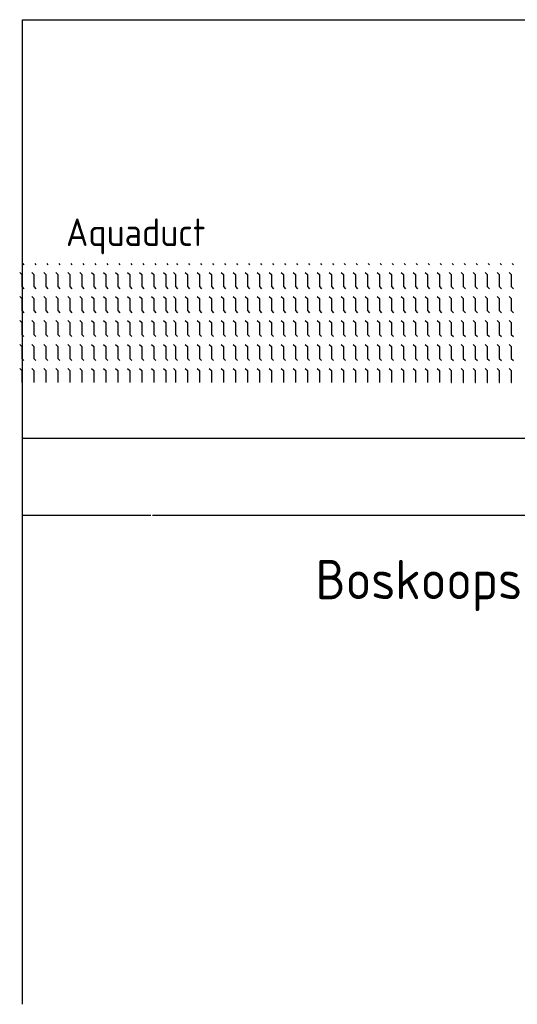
# Model space of a CAD drawing. Header units: metres. Extents: x 3368 to 18268, y -7519 to 4748.
# Tile 20 of 27: x 11591 to 11792, y -251 to 147. Entities that reach past the tile are written whole.
import ezdxf

# ---------------------------------------------------------------- set-up
doc = ezdxf.new("R2010")
doc.units = ezdxf.units.M
doc.layers.add('VBL-XX-ONDERGROND', color=7, linetype='Continuous')
doc.styles.add('ISO', font='ISO.SHX')

# ---------------------------------------------------------------- blocks, each defined once
blk = doc.blocks.new('*X39')
at = {"color": 0}
for p, q in [((-832.2, 5263.8), (-824.7, 5271.3)), ((-775.5, 5244.3), (-762, 5257.8)), ((-762, 5257.8), (-685.8, 5257.8)), ((-685.8, 5257.8), (-672.3, 5271.3)), ((-623.1, 5244.3), (-609.6, 5257.8)), ((-609.6, 5257.8), (-533.4, 5257.8)), ((-533.4, 5257.8), (-519.9, 5271.3)), ((-470.7, 5244.3), (-457.2, 5257.8)), ((-457.2, 5257.8), (-381, 5257.8)), ((-381, 5257.8), (-367.5, 5271.3)), ((-318.3, 5244.3), (-304.8, 5257.8)), ((-304.8, 5257.8), (-228.6, 5257.8)), ((-228.6, 5257.8), (-215.1, 5271.3)), ((-165.9, 5244.3), (-152.4, 5257.8)), ((-152.4, 5257.8), (-76.2, 5257.8)), ((-76.2, 5257.8), (-76, 5258)), ((-832.2, 5187.6), (-824.7, 5195.1)), ((-685.8, 5181.6), (-672.3, 5195.1)), ((-533.4, 5181.6), (-519.9, 5195.1)), ((-381, 5181.6), (-367.5, 5195.1)), ((-228.6, 5181.6), (-215.1, 5195.1)), ((-775.5, 5168.1), (-762, 5181.6)), ((-762, 5181.6), (-685.8, 5181.6)), ((-623.1, 5168.1), (-609.6, 5181.6)), ((-609.6, 5181.6), (-533.4, 5181.6)), ((-470.7, 5168.1), (-457.2, 5181.6)), ((-457.2, 5181.6), (-381, 5181.6)), ((-318.3, 5168.1), (-304.8, 5181.6)), ((-304.8, 5181.6), (-228.6, 5181.6)), ((-165.9, 5168.1), (-152.4, 5181.6)), ((-152.4, 5181.6), (-76.2, 5181.6)), ((-76.2, 5181.6), (-76, 5181.8)), ((-832.2, 5111.4), (-824.7, 5118.9)), ((-775.5, 5091.9), (-762, 5105.4)), ((-762, 5105.4), (-685.8, 5105.4)), ((-685.8, 5105.4), (-672.3, 5118.9)), ((-623.1, 5091.9), (-609.6, 5105.4)), ((-609.6, 5105.4), (-533.4, 5105.4)), ((-533.4, 5105.4), (-519.9, 5118.9)), ((-470.7, 5091.9), (-457.2, 5105.4)), ((-457.2, 5105.4), (-381, 5105.4)), ((-381, 5105.4), (-367.5, 5118.9)), ((-318.3, 5091.9), (-304.8, 5105.4)), ((-304.8, 5105.4), (-228.6, 5105.4)), ((-228.6, 5105.4), (-215.1, 5118.9)), ((-165.9, 5091.9), (-152.4, 5105.4)), ((-152.4, 5105.4), (-76.2, 5105.4)), ((-76.2, 5105.4), (-76, 5105.6)), ((-832.2, 5035.2), (-824.7, 5042.7)), ((-775.5, 5015.7), (-762, 5029.2)), ((-762, 5029.2), (-685.8, 5029.2)), ((-685.8, 5029.2), (-672.3, 5042.7)), ((-623.1, 5015.7), (-609.6, 5029.2)), ((-609.6, 5029.2), (-533.4, 5029.2)), ((-533.4, 5029.2), (-519.9, 5042.7)), ((-470.7, 5015.7), (-457.2, 5029.2)), ((-457.2, 5029.2), (-381, 5029.2)), ((-381, 5029.2), (-367.5, 5042.7)), ((-318.3, 5015.7), (-304.8, 5029.2)), ((-304.8, 5029.2), (-228.6, 5029.2)), ((-228.6, 5029.2), (-215.1, 5042.7)), ((-165.9, 5015.7), (-152.4, 5029.2)), ((-152.4, 5029.2), (-76.2, 5029.2)), ((-76.2, 5029.2), (-76, 5029.4)), ((-832.2, 4959), (-824.7, 4966.5)), ((-775.5, 4939.5), (-762, 4953)), ((-762, 4953), (-685.8, 4953)), ((-685.8, 4953), (-672.3, 4966.5)), ((-623.1, 4939.5), (-609.6, 4953)), ((-609.6, 4953), (-533.4, 4953)), ((-533.4, 4953), (-519.9, 4966.5)), ((-470.7, 4939.5), (-457.2, 4953)), ((-457.2, 4953), (-381, 4953)), ((-381, 4953), (-367.5, 4966.5)), ((-318.3, 4939.5), (-304.8, 4953)), ((-304.8, 4953), (-228.6, 4953)), ((-228.6, 4953), (-215.1, 4966.5)), ((-165.9, 4939.5), (-152.4, 4953)), ((-152.4, 4953), (-76.2, 4953)), ((-76.2, 4953), (-76, 4953.2)), ((-832.2, 4882.8), (-824.7, 4890.3)), ((-685.8, 4876.8), (-672.3, 4890.3)), ((-533.4, 4876.8), (-519.9, 4890.3)), ((-381, 4876.8), (-367.5, 4890.3)), ((-228.6, 4876.8), (-215.1, 4890.3)), ((-775.5, 4863.3), (-762, 4876.8)), ((-762, 4876.8), (-685.8, 4876.8)), ((-623.1, 4863.3), (-609.6, 4876.8)), ((-609.6, 4876.8), (-533.4, 4876.8)), ((-470.7, 4863.3), (-457.2, 4876.8)), ((-457.2, 4876.8), (-381, 4876.8)), ((-318.3, 4863.3), (-304.8, 4876.8)), ((-304.8, 4876.8), (-228.6, 4876.8)), ((-165.9, 4863.3), (-152.4, 4876.8)), ((-152.4, 4876.8), (-76.2, 4876.8)), ((-76.2, 4876.8), (-76, 4877)), ((-832.2, 4806.6), (-824.7, 4814.1)), ((-775.5, 4787.1), (-762, 4800.6)), ((-762, 4800.6), (-685.8, 4800.6)), ((-685.8, 4800.6), (-672.3, 4814.1)), ((-623.1, 4787.1), (-609.6, 4800.6)), ((-609.6, 4800.6), (-533.4, 4800.6)), ((-533.4, 4800.6), (-519.9, 4814.1)), ((-470.7, 4787.1), (-457.2, 4800.6)), ((-457.2, 4800.6), (-381, 4800.6)), ((-381, 4800.6), (-367.5, 4814.1)), ((-318.3, 4787.1), (-304.8, 4800.6)), ((-304.8, 4800.6), (-228.6, 4800.6)), ((-228.6, 4800.6), (-215.1, 4814.1)), ((-165.9, 4787.1), (-152.4, 4800.6)), ((-152.4, 4800.6), (-76.2, 4800.6)), ((-76.2, 4800.6), (-76, 4800.8)), ((-832.2, 4730.4), (-824.7, 4737.9)), ((-775.5, 4710.9), (-762, 4724.4)), ((-762, 4724.4), (-685.8, 4724.4)), ((-685.8, 4724.4), (-672.3, 4737.9)), ((-623.1, 4710.9), (-609.6, 4724.4)), ((-609.6, 4724.4), (-533.4, 4724.4)), ((-533.4, 4724.4), (-519.9, 4737.9)), ((-470.7, 4710.9), (-457.2, 4724.4)), ((-457.2, 4724.4), (-381, 4724.4)), ((-381, 4724.4), (-367.5, 4737.9)), ((-318.3, 4710.9), (-304.8, 4724.4)), ((-304.8, 4724.4), (-228.6, 4724.4)), ((-228.6, 4724.4), (-215.1, 4737.9)), ((-165.9, 4710.9), (-152.4, 4724.4)), ((-152.4, 4724.4), (-76.2, 4724.4)), ((-76.2, 4724.4), (-76, 4724.6)), ((-832.2, 4654.2), (-824.7, 4661.7)), ((-775.5, 4634.7), (-762, 4648.2)), ((-762, 4648.2), (-685.8, 4648.2)), ((-685.8, 4648.2), (-672.3, 4661.7)), ((-623.1, 4634.7), (-609.6, 4648.2)), ((-609.6, 4648.2), (-533.4, 4648.2)), ((-533.4, 4648.2), (-519.9, 4661.7)), ((-470.7, 4634.7), (-457.2, 4648.2)), ((-457.2, 4648.2), (-381, 4648.2)), ((-381, 4648.2), (-367.5, 4661.7)), ((-318.3, 4634.7), (-304.8, 4648.2)), ((-304.8, 4648.2), (-228.6, 4648.2)), ((-228.6, 4648.2), (-215.1, 4661.7)), ((-165.9, 4634.7), (-152.4, 4648.2)), ((-152.4, 4648.2), (-76.2, 4648.2)), ((-76.2, 4648.2), (-76, 4648.4)), ((-832.2, 4578), (-824.7, 4585.5)), ((-775.5, 4558.5), (-762, 4572)), ((-762, 4572), (-685.8, 4572)), ((-685.8, 4572), (-672.3, 4585.5)), ((-623.1, 4558.5), (-609.6, 4572)), ((-609.6, 4572), (-533.4, 4572)), ((-533.4, 4572), (-519.9, 4585.5)), ((-470.7, 4558.5), (-457.2, 4572)), ((-457.2, 4572), (-381, 4572)), ((-381, 4572), (-367.5, 4585.5)), ((-318.3, 4558.5), (-304.8, 4572)), ((-304.8, 4572), (-228.6, 4572)), ((-228.6, 4572), (-215.1, 4585.5)), ((-165.9, 4558.5), (-152.4, 4572)), ((-152.4, 4572), (-76.2, 4572)), ((-76.2, 4572), (-76, 4572.2)), ((-832.2, 4501.8), (-824.7, 4509.3)), ((-685.8, 4495.8), (-672.3, 4509.3)), ((-533.4, 4495.8), (-519.9, 4509.3)), ((-381, 4495.8), (-367.5, 4509.3)), ((-228.6, 4495.8), (-215.1, 4509.3)), ((-775.5, 4482.3), (-762, 4495.8)), ((-762, 4495.8), (-685.8, 4495.8)), ((-623.1, 4482.3), (-609.6, 4495.8)), ((-609.6, 4495.8), (-533.4, 4495.8)), ((-470.7, 4482.3), (-457.2, 4495.8)), ((-457.2, 4495.8), (-381, 4495.8)), ((-318.3, 4482.3), (-304.8, 4495.8)), ((-304.8, 4495.8), (-228.6, 4495.8)), ((-165.9, 4482.3), (-152.4, 4495.8)), ((-152.4, 4495.8), (-76.2, 4495.8)), ((-76.2, 4495.8), (-76, 4496)), ((-832.2, 4425.6), (-824.7, 4433.1)), ((-775.5, 4406.1), (-762, 4419.6)), ((-762, 4419.6), (-685.8, 4419.6)), ((-685.8, 4419.6), (-672.3, 4433.1)), ((-623.1, 4406.1), (-609.6, 4419.6)), ((-609.6, 4419.6), (-533.4, 4419.6)), ((-533.4, 4419.6), (-519.9, 4433.1)), ((-470.7, 4406.1), (-457.2, 4419.6)), ((-457.2, 4419.6), (-381, 4419.6)), ((-381, 4419.6), (-367.5, 4433.1)), ((-318.3, 4406.1), (-304.8, 4419.6)), ((-304.8, 4419.6), (-228.6, 4419.6)), ((-228.6, 4419.6), (-215.1, 4433.1)), ((-165.9, 4406.1), (-152.4, 4419.6)), ((-152.4, 4419.6), (-76.2, 4419.6)), ((-76.2, 4419.6), (-76, 4419.8)), ((-832.2, 4349.4), (-824.7, 4356.9)), ((-775.5, 4329.9), (-762, 4343.4)), ((-762, 4343.4), (-685.8, 4343.4)), ((-685.8, 4343.4), (-672.3, 4356.9)), ((-623.1, 4329.9), (-609.6, 4343.4)), ((-609.6, 4343.4), (-533.4, 4343.4)), ((-533.4, 4343.4), (-519.9, 4356.9)), ((-470.7, 4329.9), (-457.2, 4343.4)), ((-457.2, 4343.4), (-381, 4343.4)), ((-381, 4343.4), (-367.5, 4356.9)), ((-318.3, 4329.9), (-304.8, 4343.4)), ((-304.8, 4343.4), (-228.6, 4343.4)), ((-228.6, 4343.4), (-215.1, 4356.9)), ((-165.9, 4329.9), (-152.4, 4343.4)), ((-152.4, 4343.4), (-76.2, 4343.4)), ((-76.2, 4343.4), (-76, 4343.6)), ((-832.2, -451.2), (-824.7, -443.7)), ((-775.5, -470.7), (-762, -457.2)), ((-762, -457.2), (-685.8, -457.2)), ((-685.8, -457.2), (-672.3, -443.7)), ((-623.1, -470.7), (-609.6, -457.2)), ((-609.6, -457.2), (-533.4, -457.2)), ((-533.4, -457.2), (-519.9, -443.7)), ((-470.7, -470.7), (-457.2, -457.2)), ((-457.2, -457.2), (-381, -457.2)), ((-381, -457.2), (-367.5, -443.7)), ((-318.3, -470.7), (-304.8, -457.2)), ((-304.8, -457.2), (-228.6, -457.2)), ((-228.6, -457.2), (-215.1, -443.7)), ((-165.9, -470.7), (-152.4, -457.2)), ((-152.4, -457.2), (-76.2, -457.2)), ((-76.2, -457.2), (-76, -457)), ((-832.2, -527.4), (-824.7, -519.9)), ((-775.5, -546.9), (-762, -533.4)), ((-762, -533.4), (-685.8, -533.4)), ((-685.8, -533.4), (-672.3, -519.9)), ((-623.1, -546.9), (-609.6, -533.4)), ((-609.6, -533.4), (-533.4, -533.4)), ((-533.4, -533.4), (-519.9, -519.9)), ((-470.7, -546.9), (-457.2, -533.4)), ((-457.2, -533.4), (-381, -533.4)), ((-381, -533.4), (-367.5, -519.9)), ((-318.3, -546.9), (-304.8, -533.4)), ((-304.8, -533.4), (-228.6, -533.4)), ((-228.6, -533.4), (-215.1, -519.9)), ((-165.9, -546.9), (-152.4, -533.4)), ((-152.4, -533.4), (-76.2, -533.4)), ((-76.2, -533.4), (-76, -533.2)), ((-832.2, -603.6), (-824.7, -596.1)), ((-775.5, -623.1), (-762, -609.6)), ((-762, -609.6), (-685.8, -609.6)), ((-685.8, -609.6), (-672.3, -596.1)), ((-623.1, -623.1), (-609.6, -609.6)), ((-609.6, -609.6), (-533.4, -609.6)), ((-533.4, -609.6), (-519.9, -596.1)), ((-470.7, -623.1), (-457.2, -609.6)), ((-457.2, -609.6), (-381, -609.6)), ((-381, -609.6), (-367.5, -596.1)), ((-318.3, -623.1), (-304.8, -609.6)), ((-304.8, -609.6), (-228.6, -609.6)), ((-228.6, -609.6), (-215.1, -596.1)), ((-165.9, -623.1), (-152.4, -609.6)), ((-152.4, -609.6), (-76.2, -609.6)), ((-76.2, -609.6), (-76, -609.4)), ((-832.2, -679.8), (-824.7, -672.3)), ((-775.5, -699.3), (-762, -685.8)), ((-762, -685.8), (-685.8, -685.8)), ((-685.8, -685.8), (-672.3, -672.3)), ((-623.1, -699.3), (-609.6, -685.8)), ((-609.6, -685.8), (-533.4, -685.8)), ((-533.4, -685.8), (-519.9, -672.3)), ((-470.7, -699.3), (-457.2, -685.8)), ((-457.2, -685.8), (-381, -685.8)), ((-381, -685.8), (-367.5, -672.3)), ((-318.3, -699.3), (-304.8, -685.8)), ((-304.8, -685.8), (-228.6, -685.8)), ((-228.6, -685.8), (-215.1, -672.3)), ((-165.9, -699.3), (-152.4, -685.8)), ((-152.4, -685.8), (-76.2, -685.8)), ((-76.2, -685.8), (-76, -685.6)), ((-832.2, -756), (-824.7, -748.5)), ((-685.8, -762), (-672.3, -748.5)), ((-533.4, -762), (-519.9, -748.5)), ((-381, -762), (-367.5, -748.5)), ((-228.6, -762), (-215.1, -748.5)), ((-775.5, -775.5), (-762, -762)), ((-762, -762), (-685.8, -762)), ((-623.1, -775.5), (-609.6, -762)), ((-609.6, -762), (-533.4, -762)), ((-470.7, -775.5), (-457.2, -762)), ((-457.2, -762), (-381, -762)), ((-318.3, -775.5), (-304.8, -762)), ((-304.8, -762), (-228.6, -762)), ((-165.9, -775.5), (-152.4, -762)), ((-152.4, -762), (-76.2, -762)), ((-76.2, -762), (-76, -761.8)), ((-832.2, -832.2), (-824.7, -824.7)), ((-775.5, -851.7), (-762, -838.2)), ((-762, -838.2), (-685.8, -838.2)), ((-685.8, -838.2), (-672.3, -824.7)), ((-623.1, -851.7), (-609.6, -838.2)), ((-609.6, -838.2), (-533.4, -838.2)), ((-533.4, -838.2), (-519.9, -824.7)), ((-470.7, -851.7), (-457.2, -838.2)), ((-457.2, -838.2), (-381, -838.2)), ((-381, -838.2), (-367.5, -824.7)), ((-318.3, -851.7), (-304.8, -838.2)), ((-304.8, -838.2), (-228.6, -838.2)), ((-228.6, -838.2), (-215.1, -824.7)), ((-165.9, -851.7), (-152.4, -838.2)), ((-152.4, -838.2), (-76.2, -838.2)), ((-76.2, -838.2), (-76, -838)), ((-832.2, -908.4), (-824.7, -900.9)), ((-775.5, -927.9), (-762, -914.4)), ((-762, -914.4), (-685.8, -914.4)), ((-685.8, -914.4), (-672.3, -900.9)), ((-623.1, -927.9), (-609.6, -914.4)), ((-609.6, -914.4), (-533.4, -914.4)), ((-533.4, -914.4), (-519.9, -900.9)), ((-470.7, -927.9), (-457.2, -914.4)), ((-457.2, -914.4), (-381, -914.4)), ((-381, -914.4), (-367.5, -900.9)), ((-318.3, -927.9), (-304.8, -914.4)), ((-304.8, -914.4), (-228.6, -914.4)), ((-228.6, -914.4), (-215.1, -900.9)), ((-165.9, -927.9), (-152.4, -914.4)), ((-152.4, -914.4), (-76.2, -914.4)), ((-76.2, -914.4), (-76, -914.2)), ((-832.2, -984.6), (-824.7, -977.1)), ((-775.5, -1004.1), (-762, -990.6)), ((-762, -990.6), (-685.8, -990.6)), ((-685.8, -990.6), (-672.3, -977.1)), ((-623.1, -1004.1), (-609.6, -990.6)), ((-609.6, -990.6), (-533.4, -990.6)), ((-533.4, -990.6), (-519.9, -977.1)), ((-470.7, -1004.1), (-457.2, -990.6)), ((-457.2, -990.6), (-381, -990.6)), ((-381, -990.6), (-367.5, -977.1)), ((-318.3, -1004.1), (-304.8, -990.6)), ((-304.8, -990.6), (-228.6, -990.6)), ((-228.6, -990.6), (-215.1, -977.1)), ((-165.9, -1004.1), (-152.4, -990.6)), ((-152.4, -990.6), (-76.2, -990.6)), ((-76.2, -990.6), (-76, -990.4)), ((-832.2, -1060.8), (-824.7, -1053.3)), ((-685.8, -1066.8), (-672.3, -1053.3)), ((-533.4, -1066.8), (-519.9, -1053.3)), ((-381, -1066.8), (-367.5, -1053.3)), ((-228.6, -1066.8), (-215.1, -1053.3)), ((-775.5, -1080.3), (-762, -1066.8)), ((-762, -1066.8), (-685.8, -1066.8)), ((-623.1, -1080.3), (-609.6, -1066.8)), ((-609.6, -1066.8), (-533.4, -1066.8)), ((-470.7, -1080.3), (-457.2, -1066.8)), ((-457.2, -1066.8), (-381, -1066.8)), ((-318.3, -1080.3), (-304.8, -1066.8)), ((-304.8, -1066.8), (-228.6, -1066.8)), ((-165.9, -1080.3), (-152.4, -1066.8)), ((-152.4, -1066.8), (-76.2, -1066.8)), ((-76.2, -1066.8), (-76, -1066.6)), ((-832.2, -1137), (-824.7, -1129.5)), ((-775.5, -1156.5), (-762, -1143)), ((-762, -1143), (-685.8, -1143)), ((-685.8, -1143), (-672.3, -1129.5)), ((-623.1, -1156.5), (-609.6, -1143)), ((-609.6, -1143), (-533.4, -1143)), ((-533.4, -1143), (-519.9, -1129.5)), ((-470.7, -1156.5), (-457.2, -1143)), ((-457.2, -1143), (-381, -1143)), ((-381, -1143), (-367.5, -1129.5)), ((-318.3, -1156.5), (-304.8, -1143)), ((-304.8, -1143), (-228.6, -1143)), ((-228.6, -1143), (-215.1, -1129.5)), ((-165.9, -1156.5), (-152.4, -1143)), ((-152.4, -1143), (-76.2, -1143)), ((-76.2, -1143), (-76, -1142.8)), ((-832.2, -1213.2), (-824.7, -1205.7)), ((-775.5, -1232.7), (-762, -1219.2)), ((-762, -1219.2), (-685.8, -1219.2)), ((-685.8, -1219.2), (-672.3, -1205.7)), ((-623.1, -1232.7), (-609.6, -1219.2)), ((-609.6, -1219.2), (-533.4, -1219.2)), ((-533.4, -1219.2), (-519.9, -1205.7)), ((-470.7, -1232.7), (-457.2, -1219.2)), ((-457.2, -1219.2), (-381, -1219.2)), ((-381, -1219.2), (-367.5, -1205.7)), ((-318.3, -1232.7), (-304.8, -1219.2)), ((-304.8, -1219.2), (-228.6, -1219.2)), ((-228.6, -1219.2), (-215.1, -1205.7)), ((-165.9, -1232.7), (-152.4, -1219.2)), ((-152.4, -1219.2), (-76.2, -1219.2)), ((-76.2, -1219.2), (-76, -1219)), ((-832.2, -1289.4), (-824.7, -1281.9)), ((-775.5, -1308.9), (-762, -1295.4)), ((-762, -1295.4), (-685.8, -1295.4)), ((-685.8, -1295.4), (-672.3, -1281.9)), ((-623.1, -1308.9), (-609.6, -1295.4)), ((-609.6, -1295.4), (-533.4, -1295.4)), ((-533.4, -1295.4), (-519.9, -1281.9)), ((-470.7, -1308.9), (-457.2, -1295.4)), ((-457.2, -1295.4), (-381, -1295.4)), ((-381, -1295.4), (-367.5, -1281.9)), ((-318.3, -1308.9), (-304.8, -1295.4)), ((-304.8, -1295.4), (-228.6, -1295.4)), ((-228.6, -1295.4), (-215.1, -1281.9)), ((-165.9, -1308.9), (-152.4, -1295.4)), ((-152.4, -1295.4), (-76.2, -1295.4)), ((-76.2, -1295.4), (-76, -1295.2)), ((-832.2, -1365.6), (-824.7, -1358.1)), ((-775.5, -1385.1), (-762, -1371.6)), ((-762, -1371.6), (-685.8, -1371.6)), ((-685.8, -1371.6), (-672.3, -1358.1)), ((-623.1, -1385.1), (-609.6, -1371.6)), ((-609.6, -1371.6), (-533.4, -1371.6)), ((-533.4, -1371.6), (-519.9, -1358.1)), ((-470.7, -1385.1), (-457.2, -1371.6)), ((-457.2, -1371.6), (-381, -1371.6)), ((-381, -1371.6), (-367.5, -1358.1)), ((-318.3, -1385.1), (-304.8, -1371.6)), ((-304.8, -1371.6), (-228.6, -1371.6)), ((-228.6, -1371.6), (-215.1, -1358.1)), ((-165.9, -1385.1), (-152.4, -1371.6)), ((-152.4, -1371.6), (-76.2, -1371.6)), ((-76.2, -1371.6), (-76, -1371.4)), ((-832.2, -1441.8), (-824.7, -1434.3)), ((-685.8, -1447.8), (-672.3, -1434.3)), ((-533.4, -1447.8), (-519.9, -1434.3)), ((-381, -1447.8), (-367.5, -1434.3)), ((-228.6, -1447.8), (-215.1, -1434.3)), ((-775.5, -1461.3), (-762, -1447.8)), ((-762, -1447.8), (-685.8, -1447.8)), ((-623.1, -1461.3), (-609.6, -1447.8)), ((-609.6, -1447.8), (-533.4, -1447.8)), ((-470.7, -1461.3), (-457.2, -1447.8)), ((-457.2, -1447.8), (-381, -1447.8)), ((-318.3, -1461.3), (-304.8, -1447.8)), ((-304.8, -1447.8), (-228.6, -1447.8)), ((-165.9, -1461.3), (-152.4, -1447.8)), ((-152.4, -1447.8), (-76.2, -1447.8)), ((-76.2, -1447.8), (-76, -1447.6)), ((-832.2, -1518), (-824.7, -1510.5)), ((-775.5, -1537.5), (-762, -1524)), ((-762, -1524), (-685.8, -1524)), ((-685.8, -1524), (-672.3, -1510.5)), ((-623.1, -1537.5), (-609.6, -1524)), ((-609.6, -1524), (-533.4, -1524)), ((-533.4, -1524), (-519.9, -1510.5)), ((-470.7, -1537.5), (-457.2, -1524)), ((-457.2, -1524), (-381, -1524)), ((-381, -1524), (-367.5, -1510.5)), ((-318.3, -1537.5), (-304.8, -1524)), ((-304.8, -1524), (-228.6, -1524)), ((-228.6, -1524), (-215.1, -1510.5)), ((-165.9, -1537.5), (-152.4, -1524)), ((-152.4, -1524), (-76.2, -1524)), ((-76.2, -1524), (-76, -1523.8)), ((-832.2, -1594.2), (-824.7, -1586.7)), ((-775.5, -1613.7), (-762, -1600.2)), ((-762, -1600.2), (-685.8, -1600.2)), ((-685.8, -1600.2), (-672.3, -1586.7)), ((-623.1, -1613.7), (-609.6, -1600.2)), ((-609.6, -1600.2), (-533.4, -1600.2)), ((-533.4, -1600.2), (-519.9, -1586.7)), ((-470.7, -1613.7), (-457.2, -1600.2)), ((-457.2, -1600.2), (-381, -1600.2)), ((-381, -1600.2), (-367.5, -1586.7)), ((-318.3, -1613.7), (-304.8, -1600.2)), ((-304.8, -1600.2), (-228.6, -1600.2)), ((-228.6, -1600.2), (-215.1, -1586.7)), ((-165.9, -1613.7), (-152.4, -1600.2)), ((-152.4, -1600.2), (-76.2, -1600.2)), ((-76.2, -1600.2), (-76, -1600)), ((-832.2, -1670.4), (-824.7, -1662.9)), ((-775.5, -1689.9), (-762, -1676.4)), ((-762, -1676.4), (-685.8, -1676.4)), ((-685.8, -1676.4), (-672.3, -1662.9)), ((-623.1, -1689.9), (-609.6, -1676.4)), ((-609.6, -1676.4), (-533.4, -1676.4)), ((-533.4, -1676.4), (-519.9, -1662.9)), ((-470.7, -1689.9), (-457.2, -1676.4)), ((-457.2, -1676.4), (-381, -1676.4)), ((-381, -1676.4), (-367.5, -1662.9)), ((-318.3, -1689.9), (-304.8, -1676.4)), ((-304.8, -1676.4), (-228.6, -1676.4)), ((-228.6, -1676.4), (-215.1, -1662.9)), ((-165.9, -1689.9), (-152.4, -1676.4)), ((-152.4, -1676.4), (-76.2, -1676.4)), ((-76.2, -1676.4), (-76, -1676.2)), ((-832.2, -1746.6), (-824.7, -1739.1)), ((-685.8, -1752.6), (-672.3, -1739.1)), ((-533.4, -1752.6), (-519.9, -1739.1)), ((-381, -1752.6), (-367.5, -1739.1)), ((-228.6, -1752.6), (-215.1, -1739.1)), ((-775.5, -1766.1), (-762, -1752.6)), ((-762, -1752.6), (-685.8, -1752.6)), ((-623.1, -1766.1), (-609.6, -1752.6)), ((-609.6, -1752.6), (-533.4, -1752.6)), ((-470.7, -1766.1), (-457.2, -1752.6)), ((-457.2, -1752.6), (-381, -1752.6)), ((-318.3, -1766.1), (-304.8, -1752.6)), ((-304.8, -1752.6), (-228.6, -1752.6)), ((-165.9, -1766.1), (-152.4, -1752.6)), ((-152.4, -1752.6), (-76.2, -1752.6)), ((-76.2, -1752.6), (-76, -1752.4)), ((-832.2, -1822.8), (-824.7, -1815.3)), ((-775.5, -1842.3), (-762, -1828.8)), ((-762, -1828.8), (-685.8, -1828.8)), ((-685.8, -1828.8), (-672.3, -1815.3)), ((-623.1, -1842.3), (-609.6, -1828.8)), ((-609.6, -1828.8), (-533.4, -1828.8)), ((-533.4, -1828.8), (-519.9, -1815.3)), ((-470.7, -1842.3), (-457.2, -1828.8)), ((-457.2, -1828.8), (-381, -1828.8)), ((-381, -1828.8), (-367.5, -1815.3)), ((-318.3, -1842.3), (-304.8, -1828.8)), ((-304.8, -1828.8), (-228.6, -1828.8)), ((-228.6, -1828.8), (-215.1, -1815.3)), ((-165.9, -1842.3), (-152.4, -1828.8)), ((-152.4, -1828.8), (-76.2, -1828.8)), ((-76.2, -1828.8), (-76, -1828.6)), ((-832.2, -1899), (-824.7, -1891.5)), ((-775.5, -1918.5), (-762, -1905)), ((-762, -1905), (-685.8, -1905)), ((-685.8, -1905), (-672.3, -1891.5)), ((-623.1, -1918.5), (-609.6, -1905)), ((-609.6, -1905), (-533.4, -1905)), ((-533.4, -1905), (-519.9, -1891.5)), ((-470.7, -1918.5), (-457.2, -1905)), ((-457.2, -1905), (-381, -1905)), ((-381, -1905), (-367.5, -1891.5)), ((-318.3, -1918.5), (-304.8, -1905)), ((-304.8, -1905), (-228.6, -1905)), ((-228.6, -1905), (-215.1, -1891.5)), ((-165.9, -1918.5), (-152.4, -1905)), ((-152.4, -1905), (-76.2, -1905)), ((-76.2, -1905), (-76, -1904.8)), ((-832.2, -1975.2), (-824.7, -1967.7)), ((-775.5, -1994.7), (-762, -1981.2)), ((-762, -1981.2), (-685.8, -1981.2)), ((-685.8, -1981.2), (-672.3, -1967.7)), ((-623.1, -1994.7), (-609.6, -1981.2)), ((-609.6, -1981.2), (-533.4, -1981.2)), ((-533.4, -1981.2), (-519.9, -1967.7)), ((-470.7, -1994.7), (-457.2, -1981.2)), ((-457.2, -1981.2), (-381, -1981.2)), ((-381, -1981.2), (-367.5, -1967.7)), ((-318.3, -1994.7), (-304.8, -1981.2)), ((-304.8, -1981.2), (-228.6, -1981.2)), ((-228.6, -1981.2), (-215.1, -1967.7)), ((-165.9, -1994.7), (-152.4, -1981.2)), ((-152.4, -1981.2), (-76.2, -1981.2)), ((-76.2, -1981.2), (-76, -1981)), ((-832.2, -2051.4), (-824.7, -2043.9)), ((-775.5, -2070.9), (-762, -2057.4)), ((-762, -2057.4), (-685.8, -2057.4)), ((-685.8, -2057.4), (-672.3, -2043.9)), ((-623.1, -2070.9), (-609.6, -2057.4)), ((-609.6, -2057.4), (-533.4, -2057.4)), ((-533.4, -2057.4), (-519.9, -2043.9)), ((-470.7, -2070.9), (-457.2, -2057.4)), ((-457.2, -2057.4), (-381, -2057.4)), ((-381, -2057.4), (-367.5, -2043.9)), ((-318.3, -2070.9), (-304.8, -2057.4)), ((-304.8, -2057.4), (-228.6, -2057.4)), ((-228.6, -2057.4), (-215.1, -2043.9)), ((-165.9, -2070.9), (-152.4, -2057.4)), ((-152.4, -2057.4), (-76.2, -2057.4)), ((-76.2, -2057.4), (-76, -2057.2)), ((-832.2, -2127.6), (-824.7, -2120.1)), ((-685.8, -2133.6), (-672.3, -2120.1)), ((-533.4, -2133.6), (-519.9, -2120.1)), ((-381, -2133.6), (-367.5, -2120.1)), ((-228.6, -2133.6), (-215.1, -2120.1)), ((-775.5, -2147.1), (-762, -2133.6)), ((-762, -2133.6), (-685.8, -2133.6)), ((-623.1, -2147.1), (-609.6, -2133.6)), ((-609.6, -2133.6), (-533.4, -2133.6)), ((-470.7, -2147.1), (-457.2, -2133.6)), ((-457.2, -2133.6), (-381, -2133.6)), ((-318.3, -2147.1), (-304.8, -2133.6)), ((-304.8, -2133.6), (-228.6, -2133.6)), ((-165.9, -2147.1), (-152.4, -2133.6)), ((-152.4, -2133.6), (-76.2, -2133.6)), ((-76.2, -2133.6), (-76, -2133.4)), ((-832.2, -2203.8), (-824.7, -2196.3)), ((-775.5, -2223.3), (-762, -2209.8)), ((-762, -2209.8), (-685.8, -2209.8)), ((-685.8, -2209.8), (-672.3, -2196.3)), ((-623.1, -2223.3), (-609.6, -2209.8)), ((-609.6, -2209.8), (-533.4, -2209.8)), ((-533.4, -2209.8), (-519.9, -2196.3)), ((-470.7, -2223.3), (-457.2, -2209.8)), ((-457.2, -2209.8), (-381, -2209.8)), ((-381, -2209.8), (-367.5, -2196.3)), ((-318.3, -2223.3), (-304.8, -2209.8)), ((-304.8, -2209.8), (-228.6, -2209.8)), ((-228.6, -2209.8), (-215.1, -2196.3)), ((-165.9, -2223.3), (-152.4, -2209.8)), ((-152.4, -2209.8), (-76.2, -2209.8)), ((-76.2, -2209.8), (-76, -2209.6)), ((-832.2, -2280), (-824.7, -2272.5)), ((-775.5, -2299.5), (-762, -2286)), ((-762, -2286), (-685.8, -2286)), ((-685.8, -2286), (-672.3, -2272.5)), ((-623.1, -2299.5), (-609.6, -2286)), ((-609.6, -2286), (-533.4, -2286)), ((-533.4, -2286), (-519.9, -2272.5)), ((-470.7, -2299.5), (-457.2, -2286)), ((-457.2, -2286), (-381, -2286)), ((-381, -2286), (-367.5, -2272.5)), ((-318.3, -2299.5), (-304.8, -2286)), ((-304.8, -2286), (-228.6, -2286)), ((-228.6, -2286), (-215.1, -2272.5)), ((-165.9, -2299.5), (-152.4, -2286)), ((-152.4, -2286), (-76.2, -2286)), ((-76.2, -2286), (-76, -2285.8)), ((-832.2, -2356.2), (-824.7, -2348.7)), ((-775.5, -2375.7), (-762, -2362.2)), ((-762, -2362.2), (-685.8, -2362.2)), ((-685.8, -2362.2), (-672.3, -2348.7)), ((-623.1, -2375.7), (-609.6, -2362.2)), ((-609.6, -2362.2), (-533.4, -2362.2)), ((-533.4, -2362.2), (-519.9, -2348.7)), ((-470.7, -2375.7), (-457.2, -2362.2)), ((-457.2, -2362.2), (-381, -2362.2)), ((-381, -2362.2), (-367.5, -2348.7)), ((-318.3, -2375.7), (-304.8, -2362.2)), ((-304.8, -2362.2), (-228.6, -2362.2)), ((-228.6, -2362.2), (-215.1, -2348.7)), ((-165.9, -2375.7), (-152.4, -2362.2)), ((-152.4, -2362.2), (-76.2, -2362.2)), ((-76.2, -2362.2), (-76, -2362)), ((-832.2, -2432.4), (-824.7, -2424.9)), ((-775.5, -2451.9), (-762, -2438.4)), ((-762, -2438.4), (-685.8, -2438.4)), ((-685.8, -2438.4), (-672.3, -2424.9)), ((-623.1, -2451.9), (-609.6, -2438.4)), ((-609.6, -2438.4), (-533.4, -2438.4)), ((-533.4, -2438.4), (-519.9, -2424.9)), ((-470.7, -2451.9), (-457.2, -2438.4)), ((-457.2, -2438.4), (-381, -2438.4)), ((-381, -2438.4), (-367.5, -2424.9)), ((-318.3, -2451.9), (-304.8, -2438.4)), ((-304.8, -2438.4), (-228.6, -2438.4)), ((-228.6, -2438.4), (-215.1, -2424.9)), ((-165.9, -2451.9), (-152.4, -2438.4)), ((-152.4, -2438.4), (-76.2, -2438.4)), ((-76.2, -2438.4), (-76, -2438.2)), ((-832.2, -2508.6), (-824.7, -2501.1)), ((-685.8, -2514.6), (-672.3, -2501.1)), ((-533.4, -2514.6), (-519.9, -2501.1)), ((-381, -2514.6), (-367.5, -2501.1)), ((-228.6, -2514.6), (-215.1, -2501.1)), ((-775.5, -2528.1), (-762, -2514.6)), ((-762, -2514.6), (-685.8, -2514.6)), ((-623.1, -2528.1), (-609.6, -2514.6)), ((-609.6, -2514.6), (-533.4, -2514.6)), ((-470.7, -2528.1), (-457.2, -2514.6)), ((-457.2, -2514.6), (-381, -2514.6)), ((-318.3, -2528.1), (-304.8, -2514.6)), ((-304.8, -2514.6), (-228.6, -2514.6)), ((-165.9, -2528.1), (-152.4, -2514.6)), ((-152.4, -2514.6), (-76.2, -2514.6)), ((-76.2, -2514.6), (-76, -2514.4)), ((-832.2, -2584.8), (-824.7, -2577.3)), ((-775.5, -2604.3), (-762, -2590.8)), ((-762, -2590.8), (-685.8, -2590.8)), ((-685.8, -2590.8), (-672.3, -2577.3)), ((-623.1, -2604.3), (-609.6, -2590.8)), ((-609.6, -2590.8), (-533.4, -2590.8)), ((-533.4, -2590.8), (-519.9, -2577.3)), ((-470.7, -2604.3), (-457.2, -2590.8)), ((-457.2, -2590.8), (-381, -2590.8)), ((-381, -2590.8), (-367.5, -2577.3)), ((-318.3, -2604.3), (-304.8, -2590.8)), ((-304.8, -2590.8), (-228.6, -2590.8)), ((-228.6, -2590.8), (-215.1, -2577.3)), ((-165.9, -2604.3), (-152.4, -2590.8)), ((-152.4, -2590.8), (-76.2, -2590.8)), ((-76.2, -2590.8), (-76, -2590.6))]:
    blk.add_line(p, q, dxfattribs=at)

msp = doc.modelspace()

# ---------------------------------------------------------------- linework, layer by layer
at = {"layer": 'VBL-XX-ONDERGROND', "color": 18}
for p, q in [((11591.776, 146.847, 181985616.911), (11971.897, 146.847, 181985616.911)), ((11990.963, -22.339, 181985616.911), (11591.776, -22.339, 181985616.911)), ((11643.635, -53.353, 181985616.911), (11591.776, -53.353, 181985616.911)), ((11990.963, -53.353, 181985616.911), (11644.367, -53.353, 181985616.911))]:
    msp.add_line(p, q, dxfattribs=at)
at = {"layer": 'VBL-XX-ONDERGROND', "color": 18, "ltscale": 50}
msp.add_line((11591.776, -250.848, 181985616.911), (11591.776, 146.847, 181985616.911), dxfattribs=at)

# ---------------------------------------------------------------- block references
at = {"layer": 'VBL-XX-ONDERGROND', "color": 18, "xscale": 0.06355286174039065, "yscale": 0.06355286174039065, "zscale": 0.06355282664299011, "rotation": 270}
for p in [(11315.506, -4.537, 181985616.911), (11818.228, -4.537, 181985616.911)]:
    msp.add_blockref('*X39', p, dxfattribs=at)

# ---------------------------------------------------------------- texts
at = {"layer": 'VBL-XX-ONDERGROND', "color": 18, "style": 'ISO'}
for s, height, p in [('Aquaduct', 11.1217, (11609.391, 55.448, 181985616.911)), ('Boskoopseweg', 15.88821, (11710.129, -87.223, 181985616.911))]:
    msp.add_text(s, height=height, dxfattribs=at).set_placement(p)

doc.saveas('drawing.dxf')
